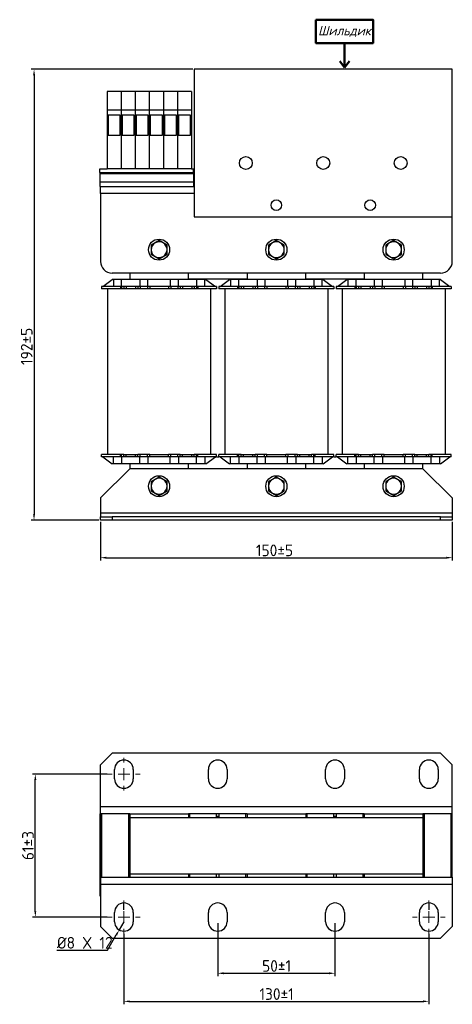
# Model space of a CAD drawing. Header units: millimetres. Extents: x 43 to 609, y 83 to 503.
# Tile 1 of 2: x 43 to 227, y 83 to 503. Entities that reach past the tile are written whole.
import ezdxf

# ---------------------------------------------------------------- set-up
doc = ezdxf.new("R2010")
doc.units = ezdxf.units.MM
doc.layers.get('0').update_dxf_attribs({"lineweight": 50})
doc.styles.add('GOST-2.304_Type-B', font='GOST Common.ttf')
doc.styles.add('GOST-2.304_Type-B_italic', font='GOST Common Italic.ttf')
doc.dimstyles.new('ISO-25', dxfattribs={"dimtxt": 5, "dimasz": 2.5, "dimexe": 1.25, "dimexo": 0.625, "dimtad": 1, "dimtoh": 1, "dimdec": 0, "dimtxsty": 'GOST-2.304_Type-B', "dimcen": 2.5, "dimadec": 0, "dimazin": 0, "dimtfac": 1, "dimtdec": 0, "dimtmove": 0, "dimatfit": 3, "dimfxl": 1, "dimarcsym": 0})

# ---------------------------------------------------------------- blocks, each defined once
blk = doc.blocks.new('*D15')
at = {"color": 0, "linetype": 'Continuous', "lineweight": -2, "transparency": 16777216}
for p, q in [((77.35, 289.11), (77.35, 272.49)), ((227.35, 289.11), (227.35, 272.49)), ((79.85, 273.74), (224.85, 273.74))]:
    blk.add_line(p, q, dxfattribs=at)
at = {"color": 0, "linetype": 'Continuous', "transparency": 16777216}
for points in [[(79.85, 274.15), (79.85, 273.32), (77.35, 273.74)], [(224.85, 274.15), (224.85, 273.32), (227.35, 273.74)]]:
    blk.add_solid(points, dxfattribs=at)
at = {"layer": 'Defpoints', "color": 0, "linetype": 'Continuous', "transparency": 16777216}
for p in [(77.35, 289.74), (227.35, 289.74), (227.35, 273.74)]:
    blk.add_point(p, dxfattribs=at)
at = {"color": 0, "linetype": 'Continuous', "lineweight": 18, "transparency": 16777216, "insert": (151.56, 279.36), "char_height": 5, "attachment_point": 2, "style": 'GOST-2.304_Type-B'}
blk.add_mtext('150%%P5', dxfattribs=at)
blk = doc.blocks.new('*D16')
at = {"color": 0, "linetype": 'Continuous', "lineweight": -2, "transparency": 16777216}
for p, q in [((116.73, 482.24), (47.79, 482.24)), ((49.04, 479.74), (49.04, 292.24)), ((76.73, 289.74), (47.79, 289.74))]:
    blk.add_line(p, q, dxfattribs=at)
at = {"color": 0, "linetype": 'Continuous', "transparency": 16777216}
for points in [[(48.63, 479.74), (49.46, 479.74), (49.04, 482.24)], [(48.63, 292.24), (49.46, 292.24), (49.04, 289.74)]]:
    blk.add_solid(points, dxfattribs=at)
at = {"layer": 'Defpoints', "color": 0, "linetype": 'Continuous', "transparency": 16777216}
for p in [(117.35, 482.24), (49.04, 289.74), (77.35, 289.74)]:
    blk.add_point(p, dxfattribs=at)
at = {"color": 0, "linetype": 'Continuous', "lineweight": 18, "transparency": 16777216, "insert": (43.42, 363.96), "char_height": 5, "attachment_point": 2, "rotation": 90, "style": 'GOST-2.304_Type-B'}
blk.add_mtext('192%%P5', dxfattribs=at)
blk = doc.blocks.new('*D14')
at = {"color": 0, "linetype": 'Continuous', "lineweight": -2, "transparency": 16777216}
for p, q in [((80.23, 181.31), (48.34, 181.31)), ((49.59, 122.81), (49.59, 178.81)), ((80.23, 120.31), (48.34, 120.31))]:
    blk.add_line(p, q, dxfattribs=at)
at = {"color": 0, "linetype": 'Continuous', "transparency": 16777216}
for points in [[(49.17, 178.81), (50.01, 178.81), (49.59, 181.31)], [(49.17, 122.81), (50.01, 122.81), (49.59, 120.31)]]:
    blk.add_solid(points, dxfattribs=at)
at = {"layer": 'Defpoints', "color": 0, "linetype": 'Continuous', "transparency": 16777216}
for p in [(49.59, 181.31), (80.85, 181.31), (80.85, 120.31)]:
    blk.add_point(p, dxfattribs=at)
at = {"color": 0, "linetype": 'Continuous', "lineweight": 18, "transparency": 16777216, "insert": (43.96, 150.81), "char_height": 5, "attachment_point": 2, "rotation": 90, "style": 'GOST-2.304_Type-B'}
blk.add_mtext('61%%P3', dxfattribs=at)
blk = doc.blocks.new('*D12')
at = {"color": 0, "linetype": 'Continuous', "lineweight": -2, "transparency": 16777216}
for p, q in [((127.35, 117.68), (127.35, 95.06)), ((177.35, 117.68), (177.35, 95.06)), ((129.85, 96.31), (174.85, 96.31))]:
    blk.add_line(p, q, dxfattribs=at)
at = {"color": 0, "linetype": 'Continuous', "transparency": 16777216}
for points in [[(129.85, 96.72), (129.85, 95.89), (127.35, 96.31)], [(174.85, 96.72), (174.85, 95.89), (177.35, 96.31)]]:
    blk.add_solid(points, dxfattribs=at)
at = {"layer": 'Defpoints', "color": 0, "linetype": 'Continuous', "transparency": 16777216}
for p in [(127.35, 118.31), (177.35, 118.31), (177.35, 96.31)]:
    blk.add_point(p, dxfattribs=at)
at = {"color": 0, "linetype": 'Continuous', "lineweight": 18, "transparency": 16777216, "insert": (152.45, 101.93), "char_height": 5, "attachment_point": 2, "style": 'GOST-2.304_Type-B'}
blk.add_mtext('50%%P1', dxfattribs=at)
blk = doc.blocks.new('*D13')
at = {"color": 0, "linetype": 'Continuous', "lineweight": -2, "transparency": 16777216}
for p, q in [((87.35, 113.18), (87.35, 83.06)), ((217.35, 113.18), (217.35, 83.06)), ((89.85, 84.31), (214.85, 84.31))]:
    blk.add_line(p, q, dxfattribs=at)
at = {"color": 0, "linetype": 'Continuous', "transparency": 16777216}
for points in [[(89.85, 84.72), (89.85, 83.89), (87.35, 84.31)], [(214.85, 84.72), (214.85, 83.89), (217.35, 84.31)]]:
    blk.add_solid(points, dxfattribs=at)
at = {"layer": 'Defpoints', "color": 0, "linetype": 'Continuous', "transparency": 16777216}
for p in [(87.35, 113.81), (217.35, 113.81), (217.35, 84.31)]:
    blk.add_point(p, dxfattribs=at)
at = {"color": 0, "linetype": 'Continuous', "lineweight": 18, "transparency": 16777216, "insert": (152.45, 89.93), "char_height": 5, "attachment_point": 2, "style": 'GOST-2.304_Type-B'}
blk.add_mtext('130%%P1', dxfattribs=at)
blk = doc.blocks.new('*D11')
at = {"color": 0, "linetype": 'Continuous', "lineweight": -2, "transparency": 16777216}
for p, q in [((87.35, 118.31), (85.35, 114.84)), ((80.35, 106.18), (84.1, 112.68)), ((58.8, 106.18), (80.35, 106.18))]:
    blk.add_line(p, q, dxfattribs=at)
at = {"color": 0, "linetype": 'Continuous', "transparency": 16777216}
blk.add_solid([(83.74, 112.88), (84.47, 112.47), (85.35, 114.84)], dxfattribs=at)
at = {"layer": 'Defpoints', "color": 0, "linetype": 'Continuous', "transparency": 16777216}
for p in [(87.35, 118.31), (85.35, 114.84)]:
    blk.add_point(p, dxfattribs=at)
at = {"color": 0, "linetype": 'Continuous', "lineweight": 18, "transparency": 16777216, "insert": (58.8, 111.81), "char_height": 5, "attachment_point": 1, "style": 'GOST-2.304_Type-B'}
blk.add_mtext('%%C8 X 12', dxfattribs=at)
blk = doc.blocks.new('SW_CENTERMARKSYMBOL_0')
at = {"color": 0, "linetype": 'Continuous', "lineweight": 18}
for p, q in [((0, 5), (0, 7)), ((-5, 0), (-7, 0)), ((0, 0), (-2.5, 0)), ((0, 0), (0, 2.5)), ((0, 0), (0, -2.5)), ((0, 0), (2.5, 0)), ((5, 0), (7, 0)), ((0, -5), (0, -7))]:
    blk.add_line(p, q, dxfattribs=at)
blk = doc.blocks.new('SW_CENTERMARKSYMBOL_1')
at = {"color": 0, "linetype": 'Continuous', "lineweight": 18}
for p, q in [((0, 5), (0, 7)), ((-5, 0), (-7, 0)), ((0, 0), (-2.5, 0)), ((0, 0), (0, 2.5)), ((0, 0), (0, -2.5)), ((0, 0), (2.5, 0)), ((5, 0), (7, 0)), ((0, -5), (0, -7))]:
    blk.add_line(p, q, dxfattribs=at)
blk = doc.blocks.new('SW_CENTERMARKSYMBOL_2')
at = {"color": 0, "linetype": 'Continuous', "lineweight": 18}
for p, q in [((0, 5), (0, 7)), ((-5, 0), (-7, 0)), ((0, 0), (-2.5, 0)), ((0, 0), (0, 2.5)), ((0, 0), (0, -2.5)), ((0, 0), (2.5, 0)), ((5, 0), (7, 0)), ((0, -5), (0, -7))]:
    blk.add_line(p, q, dxfattribs=at)

msp = doc.modelspace()

# ---------------------------------------------------------------- linework, layer by layer
for p, q in [((181.4, 493.45), (181.4, 482.98)), ((181.4, 482.98), (179.35, 485.71)), ((181.4, 482.98), (183.57, 485.71))]:
    msp.add_line(p, q)
at = {"color": 7, "linetype": 'Continuous', "lineweight": 25}
for p, q in [((117.35, 482.24), (117.35, 419.24)), ((227.35, 482.24), (117.35, 482.24)), ((227.35, 419.24), (227.35, 482.24)), ((86.18, 472.74), (80.18, 472.74)), ((80.18, 472.74), (80.18, 464.74)), ((92.18, 472.74), (86.18, 472.74)), ((86.18, 472.74), (86.18, 464.74)), ((98.18, 472.74), (92.18, 472.74)), ((92.18, 472.74), (92.18, 464.74)), ((98.18, 472.74), (98.18, 464.74)), ((104.18, 472.74), (98.18, 472.74)), ((110.18, 472.74), (104.18, 472.74)), ((104.18, 472.74), (104.18, 464.74)), ((116.18, 472.74), (110.18, 472.74)), ((110.18, 472.74), (110.18, 464.74)), ((116.18, 472.74), (116.18, 464.74)), ((86.18, 464.74), (80.18, 464.74)), ((80.18, 464.74), (80.18, 439.74)), ((80.61, 462.6), (80.61, 454.07)), ((85.75, 462.6), (80.61, 462.6)), ((85.75, 454.07), (85.75, 462.6)), ((92.18, 464.74), (86.18, 464.74)), ((86.18, 464.74), (86.18, 439.74)), ((86.61, 462.6), (86.61, 454.07)), ((91.75, 462.6), (86.61, 462.6)), ((91.75, 454.07), (91.75, 462.6)), ((98.18, 464.74), (92.18, 464.74)), ((92.18, 464.74), (92.18, 439.74)), ((92.61, 462.6), (92.61, 454.07)), ((97.75, 462.6), (92.61, 462.6)), ((97.75, 454.07), (97.75, 462.6)), ((98.18, 464.74), (98.18, 439.74)), ((104.18, 464.74), (98.18, 464.74)), ((98.61, 462.6), (98.61, 454.07)), ((103.75, 462.6), (98.61, 462.6)), ((103.75, 454.07), (103.75, 462.6)), ((110.18, 464.74), (104.18, 464.74)), ((104.18, 464.74), (104.18, 439.74)), ((104.61, 462.6), (104.61, 454.07)), ((109.75, 462.6), (104.61, 462.6)), ((109.75, 454.07), (109.75, 462.6)), ((116.18, 464.74), (110.18, 464.74)), ((110.18, 464.74), (110.18, 439.74)), ((110.61, 462.6), (110.61, 454.07)), ((115.75, 462.6), (110.61, 462.6)), ((115.75, 454.07), (115.75, 462.6)), ((116.18, 464.74), (116.18, 439.74)), ((80.61, 454.07), (85.75, 454.07)), ((86.61, 454.07), (91.75, 454.07)), ((92.61, 454.07), (97.75, 454.07)), ((98.61, 454.07), (103.75, 454.07)), ((104.61, 454.07), (109.75, 454.07)), ((110.61, 454.07), (115.75, 454.07)), ((77.04, 438.24), (77.04, 439.74)), ((77.04, 439.74), (80.18, 439.74)), ((77.04, 438.24), (117.04, 438.24)), ((77.04, 438.24), (77.04, 437.74)), ((77.04, 437.74), (117.04, 437.74)), ((77.04, 437.74), (77.04, 434.24)), ((86.18, 439.74), (80.18, 439.74)), ((92.18, 439.74), (86.18, 439.74)), ((98.18, 439.74), (92.18, 439.74)), ((104.18, 439.74), (98.18, 439.74)), ((110.18, 439.74), (104.18, 439.74)), ((116.18, 439.74), (110.18, 439.74)), ((116.18, 439.74), (117.04, 439.74)), ((117.04, 438.24), (117.04, 439.74)), ((117.04, 438.24), (117.04, 437.74)), ((117.04, 437.74), (117.04, 434.24)), ((77.04, 434.24), (117.04, 434.24)), ((77.04, 434.24), (77.04, 432.24)), ((117.04, 434.24), (117.04, 432.24)), ((77.04, 432.24), (77.35, 432.24)), ((77.35, 429.24), (77.35, 432.24)), ((77.35, 432.24), (117.35, 432.24)), ((77.35, 429.24), (77.35, 400.24)), ((117.35, 419.24), (227.35, 419.24)), ((227.35, 400.24), (227.35, 419.24)), ((100.65, 408.17), (98.96, 407.18)), ((102.34, 409.15), (100.65, 408.17)), ((104.04, 408.18), (102.34, 409.15)), ((105.74, 407.21), (104.04, 408.18)), ((150.65, 408.17), (148.96, 407.18)), ((150.65, 408.17), (148.96, 407.18)), ((152.34, 409.15), (150.65, 408.17)), ((152.34, 409.15), (150.65, 408.17)), ((154.04, 408.18), (152.34, 409.15)), ((154.04, 408.18), (152.34, 409.15)), ((155.74, 407.21), (154.04, 408.18)), ((155.74, 407.21), (154.04, 408.18)), ((200.65, 408.17), (198.96, 407.18)), ((202.34, 409.15), (200.65, 408.17)), ((204.04, 408.18), (202.34, 409.15)), ((205.74, 407.21), (204.04, 408.18)), ((98.97, 403.27), (100.67, 402.3)), ((100.67, 402.3), (102.37, 401.32)), ((102.37, 401.32), (104.06, 402.31)), ((104.06, 402.31), (105.75, 403.3)), ((148.97, 403.27), (150.67, 402.3)), ((148.97, 403.27), (150.67, 402.3)), ((150.67, 402.3), (152.37, 401.32)), ((150.67, 402.3), (152.37, 401.32)), ((152.37, 401.32), (154.06, 402.31)), ((152.37, 401.32), (154.06, 402.31)), ((154.06, 402.31), (155.75, 403.3)), ((154.06, 402.31), (155.75, 403.3)), ((198.97, 403.27), (200.67, 402.3)), ((200.67, 402.3), (202.37, 401.32)), ((202.37, 401.32), (204.06, 402.31)), ((204.06, 402.31), (205.75, 403.3)), ((222.35, 395.24), (82.35, 395.24)), ((89.85, 395.24), (89.85, 392.54)), ((114.85, 392.54), (114.85, 395.24)), ((139.85, 395.24), (139.85, 392.54)), ((164.85, 392.54), (164.85, 395.24)), ((189.85, 395.24), (189.85, 392.54)), ((214.85, 392.54), (214.85, 395.24)), ((78.35, 389.54), (82.35, 392.54)), ((82.85, 392.54), (82.35, 392.54)), ((82.85, 392.54), (82.85, 389.54)), ((86.35, 392.54), (82.85, 392.54)), ((86.35, 389.54), (86.35, 392.54)), ((94.1, 392.54), (86.35, 392.54)), ((94.1, 392.54), (94.1, 389.54)), ((97.6, 392.54), (94.1, 392.54)), ((97.6, 389.54), (97.6, 392.54)), ((107.1, 392.54), (97.6, 392.54)), ((110.6, 392.54), (107.1, 392.54)), ((107.1, 392.54), (107.1, 389.54)), ((110.6, 389.54), (110.6, 392.54)), ((118.35, 392.54), (110.6, 392.54)), ((114.85, 392.74), (139.85, 392.74)), ((121.85, 392.54), (118.35, 392.54)), ((118.35, 392.54), (118.35, 389.54)), ((121.85, 389.54), (121.85, 392.54)), ((122.35, 392.54), (121.85, 392.54)), ((122.35, 392.54), (126.35, 389.54)), ((128.35, 389.54), (132.35, 392.54)), ((132.85, 392.54), (132.35, 392.54)), ((132.85, 392.54), (132.85, 389.54)), ((136.35, 392.54), (132.85, 392.54)), ((136.35, 389.54), (136.35, 392.54)), ((144.1, 392.54), (136.35, 392.54)), ((144.1, 392.54), (144.1, 389.54)), ((147.6, 392.54), (144.1, 392.54)), ((147.6, 389.54), (147.6, 392.54)), ((157.1, 392.54), (147.6, 392.54)), ((160.6, 392.54), (157.1, 392.54)), ((157.1, 392.54), (157.1, 389.54)), ((160.6, 389.54), (160.6, 392.54)), ((168.35, 392.54), (160.6, 392.54)), ((164.85, 392.74), (189.85, 392.74)), ((171.85, 392.54), (168.35, 392.54)), ((168.35, 392.54), (168.35, 389.54)), ((171.85, 389.54), (171.85, 392.54)), ((172.35, 392.54), (171.85, 392.54)), ((172.35, 392.54), (176.35, 389.54)), ((178.35, 389.54), (182.35, 392.54)), ((182.85, 392.54), (182.35, 392.54)), ((186.35, 392.54), (182.85, 392.54)), ((182.85, 392.54), (182.85, 389.54)), ((186.35, 389.54), (186.35, 392.54)), ((194.1, 392.54), (186.35, 392.54)), ((194.1, 392.54), (194.1, 389.54)), ((197.6, 392.54), (194.1, 392.54)), ((197.6, 389.54), (197.6, 392.54)), ((207.1, 392.54), (197.6, 392.54)), ((207.1, 392.54), (207.1, 389.54)), ((210.6, 392.54), (207.1, 392.54)), ((210.6, 389.54), (210.6, 392.54)), ((218.35, 392.54), (210.6, 392.54)), ((221.85, 392.54), (218.35, 392.54)), ((218.35, 392.54), (218.35, 389.54)), ((221.85, 389.54), (221.85, 392.54)), ((222.35, 392.54), (221.85, 392.54)), ((222.35, 392.54), (226.35, 389.54)), ((77.85, 389.54), (77.85, 388.54)), ((85.85, 389.54), (77.85, 389.54)), ((85.85, 388.54), (77.85, 388.54)), ((80.41, 388.54), (80.41, 317.74)), ((85.85, 389.54), (85.85, 388.54)), ((86.35, 389.54), (85.85, 389.54)), ((86.35, 388.54), (85.85, 388.54)), ((86.35, 389.54), (86.35, 388.54)), ((87.35, 389.54), (86.35, 389.54)), ((87.35, 388.54), (86.35, 388.54)), ((87.35, 389.54), (87.35, 388.54)), ((88.35, 389.54), (87.35, 389.54)), ((90.41, 388.54), (87.35, 388.54)), ((88.35, 389.54), (88.35, 388.54)), ((92.35, 389.54), (88.35, 389.54)), ((93.35, 388.54), (90.41, 388.54)), ((92.35, 389.54), (92.35, 388.54)), ((93.35, 389.54), (92.35, 389.54)), ((93.35, 389.54), (93.35, 388.54)), ((94.35, 389.54), (93.35, 389.54)), ((94.35, 388.54), (93.35, 388.54)), ((94.35, 389.54), (94.35, 388.54)), ((97.35, 389.54), (94.35, 389.54)), ((97.35, 388.54), (94.35, 388.54)), ((97.35, 389.54), (97.35, 388.54)), ((98.35, 389.54), (97.35, 389.54)), ((98.35, 388.54), (97.35, 388.54)), ((98.35, 389.54), (98.35, 388.54)), ((106.35, 389.54), (98.35, 389.54)), ((106.35, 388.54), (98.35, 388.54)), ((106.35, 389.54), (106.35, 388.54)), ((107.35, 389.54), (106.35, 389.54)), ((107.35, 388.54), (106.35, 388.54)), ((107.35, 389.54), (107.35, 388.54)), ((110.35, 389.54), (107.35, 389.54)), ((110.35, 388.54), (107.35, 388.54)), ((110.35, 389.54), (110.35, 388.54)), ((111.35, 389.54), (110.35, 389.54)), ((111.35, 388.54), (110.35, 388.54)), ((111.35, 389.54), (111.35, 388.54)), ((112.35, 389.54), (111.35, 389.54)), ((114.3, 388.54), (111.35, 388.54)), ((112.35, 389.54), (112.35, 388.54)), ((116.35, 389.54), (112.35, 389.54)), ((117.35, 388.54), (114.3, 388.54)), ((116.35, 389.54), (116.35, 388.54)), ((117.35, 389.54), (116.35, 389.54)), ((117.35, 389.54), (117.35, 388.54)), ((118.35, 389.54), (117.35, 389.54)), ((118.35, 388.54), (117.35, 388.54)), ((118.35, 389.54), (118.35, 388.54)), ((118.85, 389.54), (118.35, 389.54)), ((118.85, 388.54), (118.35, 388.54)), ((118.85, 389.54), (118.85, 388.54)), ((126.85, 389.54), (118.85, 389.54)), ((126.85, 388.54), (118.85, 388.54)), ((124.3, 388.54), (124.3, 317.74)), ((126.85, 389.54), (126.85, 388.54)), ((127.85, 389.54), (127.85, 388.54)), ((135.85, 389.54), (127.85, 389.54)), ((135.85, 388.54), (127.85, 388.54)), ((130.41, 388.54), (130.41, 317.74)), ((135.85, 389.54), (135.85, 388.54)), ((136.35, 389.54), (135.85, 389.54)), ((136.35, 388.54), (135.85, 388.54)), ((136.35, 389.54), (136.35, 388.54)), ((137.35, 389.54), (136.35, 389.54)), ((137.35, 388.54), (136.35, 388.54)), ((137.35, 389.54), (137.35, 388.54)), ((138.35, 389.54), (137.35, 389.54)), ((140.41, 388.54), (137.35, 388.54)), ((138.35, 389.54), (138.35, 388.54)), ((142.35, 389.54), (138.35, 389.54)), ((143.35, 388.54), (140.41, 388.54)), ((142.35, 389.54), (142.35, 388.54)), ((143.35, 389.54), (142.35, 389.54)), ((143.35, 389.54), (143.35, 388.54)), ((144.35, 389.54), (143.35, 389.54)), ((144.35, 388.54), (143.35, 388.54)), ((144.35, 389.54), (144.35, 388.54)), ((147.35, 389.54), (144.35, 389.54)), ((147.35, 388.54), (144.35, 388.54)), ((147.35, 389.54), (147.35, 388.54)), ((148.35, 389.54), (147.35, 389.54)), ((148.35, 388.54), (147.35, 388.54)), ((148.35, 389.54), (148.35, 388.54)), ((156.35, 389.54), (148.35, 389.54)), ((156.35, 388.54), (148.35, 388.54)), ((156.35, 389.54), (156.35, 388.54)), ((157.35, 389.54), (156.35, 389.54)), ((157.35, 388.54), (156.35, 388.54)), ((157.35, 389.54), (157.35, 388.54)), ((160.35, 389.54), (157.35, 389.54)), ((160.35, 388.54), (157.35, 388.54)), ((160.35, 389.54), (160.35, 388.54)), ((161.35, 389.54), (160.35, 389.54)), ((161.35, 388.54), (160.35, 388.54)), ((161.35, 389.54), (161.35, 388.54)), ((162.35, 389.54), (161.35, 389.54)), ((164.3, 388.54), (161.35, 388.54)), ((162.35, 389.54), (162.35, 388.54)), ((166.35, 389.54), (162.35, 389.54)), ((167.35, 388.54), (164.3, 388.54)), ((166.35, 389.54), (166.35, 388.54)), ((167.35, 389.54), (166.35, 389.54)), ((167.35, 389.54), (167.35, 388.54)), ((168.35, 389.54), (167.35, 389.54)), ((168.35, 388.54), (167.35, 388.54)), ((168.35, 389.54), (168.35, 388.54)), ((168.85, 389.54), (168.35, 389.54)), ((168.85, 388.54), (168.35, 388.54)), ((168.85, 389.54), (168.85, 388.54)), ((176.85, 389.54), (168.85, 389.54)), ((176.85, 388.54), (168.85, 388.54)), ((174.3, 388.54), (174.3, 317.74)), ((176.85, 389.54), (176.85, 388.54)), ((177.85, 389.54), (177.85, 388.54)), ((185.85, 389.54), (177.85, 389.54)), ((185.85, 388.54), (177.85, 388.54)), ((180.41, 388.54), (180.41, 317.74)), ((185.85, 389.54), (185.85, 388.54)), ((186.35, 389.54), (185.85, 389.54)), ((186.35, 388.54), (185.85, 388.54)), ((186.35, 389.54), (186.35, 388.54)), ((187.35, 389.54), (186.35, 389.54)), ((187.35, 388.54), (186.35, 388.54)), ((187.35, 389.54), (187.35, 388.54)), ((188.35, 389.54), (187.35, 389.54)), ((190.41, 388.54), (187.35, 388.54)), ((188.35, 389.54), (188.35, 388.54)), ((192.35, 389.54), (188.35, 389.54)), ((193.35, 388.54), (190.41, 388.54)), ((192.35, 389.54), (192.35, 388.54)), ((193.35, 389.54), (192.35, 389.54)), ((193.35, 389.54), (193.35, 388.54)), ((194.35, 389.54), (193.35, 389.54)), ((194.35, 388.54), (193.35, 388.54)), ((194.35, 389.54), (194.35, 388.54)), ((197.35, 389.54), (194.35, 389.54)), ((197.35, 388.54), (194.35, 388.54)), ((197.35, 389.54), (197.35, 388.54)), ((198.35, 389.54), (197.35, 389.54)), ((198.35, 388.54), (197.35, 388.54)), ((198.35, 389.54), (198.35, 388.54)), ((206.35, 389.54), (198.35, 389.54)), ((206.35, 388.54), (198.35, 388.54)), ((206.35, 389.54), (206.35, 388.54)), ((207.35, 389.54), (206.35, 389.54)), ((207.35, 388.54), (206.35, 388.54)), ((207.35, 389.54), (207.35, 388.54)), ((210.35, 389.54), (207.35, 389.54)), ((210.35, 388.54), (207.35, 388.54)), ((210.35, 389.54), (210.35, 388.54)), ((211.35, 389.54), (210.35, 389.54)), ((211.35, 388.54), (210.35, 388.54)), ((211.35, 389.54), (211.35, 388.54)), ((212.35, 389.54), (211.35, 389.54)), ((214.3, 388.54), (211.35, 388.54)), ((212.35, 389.54), (212.35, 388.54)), ((216.35, 389.54), (212.35, 389.54)), ((217.35, 388.54), (214.3, 388.54)), ((216.35, 389.54), (216.35, 388.54)), ((217.35, 389.54), (216.35, 389.54)), ((217.35, 389.54), (217.35, 388.54)), ((218.35, 389.54), (217.35, 389.54)), ((218.35, 388.54), (217.35, 388.54)), ((218.35, 389.54), (218.35, 388.54)), ((218.85, 389.54), (218.35, 389.54)), ((218.85, 388.54), (218.35, 388.54)), ((218.85, 389.54), (218.85, 388.54)), ((226.85, 389.54), (218.85, 389.54)), ((226.85, 388.54), (218.85, 388.54)), ((224.3, 388.54), (224.3, 317.74)), ((226.85, 389.54), (226.85, 388.54)), ((77.85, 316.74), (77.85, 317.74)), ((85.85, 317.74), (77.85, 317.74)), ((85.85, 316.74), (77.85, 316.74)), ((78.35, 316.74), (82.35, 313.74)), ((82.85, 313.74), (82.85, 316.74)), ((85.85, 316.74), (85.85, 317.74)), ((86.35, 317.74), (85.85, 317.74)), ((86.35, 316.74), (85.85, 316.74)), ((86.35, 316.74), (86.35, 317.74)), ((87.35, 317.74), (86.35, 317.74)), ((87.35, 316.74), (86.35, 316.74)), ((86.35, 316.74), (86.35, 313.74)), ((87.35, 316.74), (87.35, 317.74)), ((87.35, 317.74), (90.41, 317.74)), ((88.35, 316.74), (87.35, 316.74)), ((88.35, 316.74), (88.35, 317.74)), ((92.35, 316.74), (88.35, 316.74)), ((90.41, 317.74), (93.35, 317.74)), ((92.35, 316.74), (92.35, 317.74)), ((93.35, 316.74), (92.35, 316.74)), ((93.35, 316.74), (93.35, 317.74)), ((94.35, 317.74), (93.35, 317.74)), ((94.35, 316.74), (93.35, 316.74)), ((94.1, 313.74), (94.1, 316.74)), ((94.35, 316.74), (94.35, 317.74)), ((97.35, 317.74), (94.35, 317.74)), ((97.35, 316.74), (94.35, 316.74)), ((97.35, 316.74), (97.35, 317.74)), ((98.35, 317.74), (97.35, 317.74)), ((98.35, 316.74), (97.35, 316.74)), ((97.6, 316.74), (97.6, 313.74)), ((98.35, 316.74), (98.35, 317.74)), ((98.35, 317.74), (106.35, 317.74)), ((106.35, 316.74), (98.35, 316.74)), ((106.35, 316.74), (106.35, 317.74)), ((107.35, 317.74), (106.35, 317.74)), ((107.35, 316.74), (106.35, 316.74)), ((107.1, 313.74), (107.1, 316.74)), ((107.35, 316.74), (107.35, 317.74)), ((110.35, 317.74), (107.35, 317.74)), ((110.35, 316.74), (107.35, 316.74)), ((110.35, 316.74), (110.35, 317.74)), ((111.35, 317.74), (110.35, 317.74)), ((111.35, 316.74), (110.35, 316.74)), ((110.6, 316.74), (110.6, 313.74)), ((111.35, 316.74), (111.35, 317.74)), ((111.35, 317.74), (114.3, 317.74)), ((112.35, 316.74), (111.35, 316.74)), ((112.35, 316.74), (112.35, 317.74)), ((116.35, 316.74), (112.35, 316.74)), ((114.3, 317.74), (117.35, 317.74)), ((116.35, 316.74), (116.35, 317.74)), ((117.35, 316.74), (116.35, 316.74)), ((117.35, 316.74), (117.35, 317.74)), ((118.35, 317.74), (117.35, 317.74)), ((118.35, 316.74), (117.35, 316.74)), ((118.35, 316.74), (118.35, 317.74)), ((118.85, 317.74), (118.35, 317.74)), ((118.85, 316.74), (118.35, 316.74)), ((118.35, 313.74), (118.35, 316.74)), ((118.85, 316.74), (118.85, 317.74)), ((126.85, 317.74), (118.85, 317.74)), ((126.85, 316.74), (118.85, 316.74)), ((121.85, 316.74), (121.85, 313.74)), ((122.35, 313.74), (126.35, 316.74)), ((126.85, 316.74), (126.85, 317.74)), ((126.85, 316.74), (127.85, 316.74)), ((127.85, 316.74), (127.85, 317.74)), ((135.85, 317.74), (127.85, 317.74)), ((135.85, 316.74), (127.85, 316.74)), ((128.35, 316.74), (132.35, 313.74)), ((132.85, 313.74), (132.85, 316.74)), ((135.85, 316.74), (135.85, 317.74)), ((136.35, 317.74), (135.85, 317.74)), ((136.35, 316.74), (135.85, 316.74)), ((136.35, 316.74), (136.35, 317.74)), ((137.35, 317.74), (136.35, 317.74)), ((137.35, 316.74), (136.35, 316.74)), ((136.35, 316.74), (136.35, 313.74)), ((137.35, 316.74), (137.35, 317.74)), ((137.35, 317.74), (140.41, 317.74)), ((138.35, 316.74), (137.35, 316.74)), ((138.35, 316.74), (138.35, 317.74)), ((142.35, 316.74), (138.35, 316.74)), ((140.41, 317.74), (143.35, 317.74)), ((142.35, 316.74), (142.35, 317.74)), ((143.35, 316.74), (142.35, 316.74)), ((143.35, 316.74), (143.35, 317.74)), ((144.35, 317.74), (143.35, 317.74)), ((144.35, 316.74), (143.35, 316.74)), ((144.1, 313.74), (144.1, 316.74)), ((144.35, 316.74), (144.35, 317.74)), ((147.35, 317.74), (144.35, 317.74)), ((147.35, 316.74), (144.35, 316.74)), ((147.35, 316.74), (147.35, 317.74)), ((148.35, 317.74), (147.35, 317.74)), ((148.35, 316.74), (147.35, 316.74)), ((147.6, 316.74), (147.6, 313.74)), ((148.35, 316.74), (148.35, 317.74)), ((148.35, 317.74), (156.35, 317.74)), ((156.35, 316.74), (148.35, 316.74)), ((156.35, 316.74), (156.35, 317.74)), ((157.35, 317.74), (156.35, 317.74)), ((157.35, 316.74), (156.35, 316.74)), ((157.1, 313.74), (157.1, 316.74)), ((157.35, 316.74), (157.35, 317.74)), ((160.35, 317.74), (157.35, 317.74)), ((160.35, 316.74), (157.35, 316.74)), ((160.35, 316.74), (160.35, 317.74)), ((161.35, 317.74), (160.35, 317.74)), ((161.35, 316.74), (160.35, 316.74)), ((160.6, 316.74), (160.6, 313.74)), ((161.35, 316.74), (161.35, 317.74)), ((161.35, 317.74), (164.3, 317.74)), ((162.35, 316.74), (161.35, 316.74)), ((162.35, 316.74), (162.35, 317.74)), ((166.35, 316.74), (162.35, 316.74)), ((164.3, 317.74), (167.35, 317.74)), ((166.35, 316.74), (166.35, 317.74)), ((167.35, 316.74), (166.35, 316.74)), ((167.35, 316.74), (167.35, 317.74)), ((168.35, 317.74), (167.35, 317.74)), ((168.35, 316.74), (167.35, 316.74)), ((168.35, 316.74), (168.35, 317.74)), ((168.85, 317.74), (168.35, 317.74)), ((168.85, 316.74), (168.35, 316.74)), ((168.35, 313.74), (168.35, 316.74)), ((168.85, 316.74), (168.85, 317.74)), ((176.85, 317.74), (168.85, 317.74)), ((176.85, 316.74), (168.85, 316.74)), ((171.85, 316.74), (171.85, 313.74)), ((172.35, 313.74), (176.35, 316.74)), ((176.85, 316.74), (176.85, 317.74)), ((176.85, 316.74), (177.85, 316.74)), ((177.85, 316.74), (177.85, 317.74)), ((185.85, 317.74), (177.85, 317.74)), ((185.85, 316.74), (177.85, 316.74)), ((178.35, 316.74), (182.35, 313.74)), ((182.85, 313.74), (182.85, 316.74)), ((185.85, 316.74), (185.85, 317.74)), ((186.35, 317.74), (185.85, 317.74)), ((186.35, 316.74), (185.85, 316.74)), ((186.35, 316.74), (186.35, 317.74)), ((187.35, 317.74), (186.35, 317.74)), ((187.35, 316.74), (186.35, 316.74)), ((186.35, 316.74), (186.35, 313.74)), ((187.35, 316.74), (187.35, 317.74)), ((187.35, 317.74), (190.41, 317.74)), ((188.35, 316.74), (187.35, 316.74)), ((188.35, 316.74), (188.35, 317.74)), ((192.35, 316.74), (188.35, 316.74)), ((190.41, 317.74), (193.35, 317.74)), ((192.35, 316.74), (192.35, 317.74)), ((193.35, 316.74), (192.35, 316.74)), ((193.35, 316.74), (193.35, 317.74)), ((194.35, 317.74), (193.35, 317.74)), ((194.35, 316.74), (193.35, 316.74)), ((194.1, 313.74), (194.1, 316.74)), ((194.35, 316.74), (194.35, 317.74)), ((197.35, 317.74), (194.35, 317.74)), ((197.35, 316.74), (194.35, 316.74)), ((197.35, 316.74), (197.35, 317.74)), ((198.35, 317.74), (197.35, 317.74)), ((198.35, 316.74), (197.35, 316.74)), ((197.6, 316.74), (197.6, 313.74)), ((198.35, 316.74), (198.35, 317.74)), ((198.35, 317.74), (206.35, 317.74)), ((206.35, 316.74), (198.35, 316.74)), ((206.35, 316.74), (206.35, 317.74)), ((207.35, 317.74), (206.35, 317.74)), ((207.35, 316.74), (206.35, 316.74)), ((207.1, 313.74), (207.1, 316.74)), ((207.35, 316.74), (207.35, 317.74)), ((210.35, 317.74), (207.35, 317.74)), ((210.35, 316.74), (207.35, 316.74)), ((210.35, 316.74), (210.35, 317.74)), ((211.35, 317.74), (210.35, 317.74)), ((211.35, 316.74), (210.35, 316.74)), ((210.6, 316.74), (210.6, 313.74)), ((211.35, 316.74), (211.35, 317.74)), ((211.35, 317.74), (214.3, 317.74)), ((212.35, 316.74), (211.35, 316.74)), ((212.35, 316.74), (212.35, 317.74)), ((216.35, 316.74), (212.35, 316.74)), ((214.3, 317.74), (217.35, 317.74)), ((216.35, 316.74), (216.35, 317.74)), ((217.35, 316.74), (216.35, 316.74)), ((217.35, 316.74), (217.35, 317.74)), ((218.35, 317.74), (217.35, 317.74)), ((218.35, 316.74), (217.35, 316.74)), ((218.35, 316.74), (218.35, 317.74)), ((218.85, 317.74), (218.35, 317.74)), ((218.85, 316.74), (218.35, 316.74)), ((218.35, 313.74), (218.35, 316.74)), ((218.85, 316.74), (218.85, 317.74)), ((226.85, 317.74), (218.85, 317.74)), ((226.85, 316.74), (218.85, 316.74)), ((221.85, 316.74), (221.85, 313.74)), ((222.35, 313.74), (226.35, 316.74)), ((226.85, 316.74), (226.85, 317.74)), ((89.85, 311.74), (77.35, 299.24)), ((82.85, 313.74), (82.35, 313.74)), ((86.35, 313.74), (82.85, 313.74)), ((94.1, 313.74), (86.35, 313.74)), ((89.85, 313.74), (89.85, 311.74)), ((214.85, 311.74), (89.85, 311.74)), ((97.6, 313.74), (94.1, 313.74)), ((107.1, 313.74), (97.6, 313.74)), ((110.6, 313.74), (107.1, 313.74)), ((118.35, 313.74), (110.6, 313.74)), ((114.85, 311.74), (114.85, 313.74)), ((121.85, 313.74), (118.35, 313.74)), ((122.35, 313.74), (121.85, 313.74)), ((132.85, 313.74), (132.35, 313.74)), ((136.35, 313.74), (132.85, 313.74)), ((144.1, 313.74), (136.35, 313.74)), ((139.85, 313.74), (139.85, 311.74)), ((147.6, 313.74), (144.1, 313.74)), ((157.1, 313.74), (147.6, 313.74)), ((160.6, 313.74), (157.1, 313.74)), ((168.35, 313.74), (160.6, 313.74)), ((164.85, 311.74), (164.85, 313.74)), ((171.85, 313.74), (168.35, 313.74)), ((172.35, 313.74), (171.85, 313.74)), ((182.85, 313.74), (182.35, 313.74)), ((186.35, 313.74), (182.85, 313.74)), ((194.1, 313.74), (186.35, 313.74)), ((189.85, 313.74), (189.85, 311.74)), ((197.6, 313.74), (194.1, 313.74)), ((207.1, 313.74), (197.6, 313.74)), ((210.6, 313.74), (207.1, 313.74)), ((218.35, 313.74), (210.6, 313.74)), ((214.85, 311.74), (214.85, 313.74)), ((227.35, 299.24), (214.85, 311.74)), ((221.85, 313.74), (218.35, 313.74)), ((222.35, 313.74), (221.85, 313.74)), ((100.65, 307.17), (98.96, 306.18)), ((102.34, 308.15), (100.65, 307.17)), ((104.04, 307.18), (102.34, 308.15)), ((105.74, 306.21), (104.04, 307.18)), ((150.65, 307.17), (148.96, 306.18)), ((150.65, 307.17), (148.96, 306.18)), ((152.34, 308.15), (150.65, 307.17)), ((152.34, 308.15), (150.65, 307.17)), ((154.04, 307.18), (152.34, 308.15)), ((154.04, 307.18), (152.34, 308.15)), ((155.74, 306.21), (154.04, 307.18)), ((155.74, 306.21), (154.04, 307.18)), ((200.65, 307.17), (198.96, 306.18)), ((202.34, 308.15), (200.65, 307.17)), ((204.04, 307.18), (202.34, 308.15)), ((205.74, 306.21), (204.04, 307.18)), ((77.35, 299.24), (77.35, 292.74)), ((98.97, 302.27), (100.67, 301.3)), ((100.67, 301.3), (102.37, 300.32)), ((102.37, 300.32), (104.06, 301.31)), ((104.06, 301.31), (105.75, 302.3)), ((148.97, 302.27), (150.67, 301.3)), ((148.97, 302.27), (150.67, 301.3)), ((150.67, 301.3), (152.37, 300.32)), ((150.67, 301.3), (152.37, 300.32)), ((152.37, 300.32), (154.06, 301.31)), ((152.37, 300.32), (154.06, 301.31)), ((154.06, 301.31), (155.75, 302.3)), ((154.06, 301.31), (155.75, 302.3)), ((198.97, 302.27), (200.67, 301.3)), ((200.67, 301.3), (202.37, 300.32)), ((202.37, 300.32), (204.06, 301.31)), ((204.06, 301.31), (205.75, 302.3)), ((227.35, 299.24), (227.35, 292.74)), ((227.35, 292.74), (77.35, 292.74)), ((77.35, 292.74), (77.35, 291.24)), ((77.35, 289.74), (77.35, 291.24)), ((77.35, 291.24), (82.35, 291.24)), ((82.35, 291.24), (82.35, 289.74)), ((222.35, 291.24), (82.35, 291.24)), ((222.35, 289.74), (222.35, 291.24)), ((222.35, 291.24), (227.35, 291.24)), ((227.35, 292.74), (227.35, 291.24)), ((227.35, 291.24), (227.35, 289.74)), ((82.35, 289.74), (77.35, 289.74)), ((222.35, 289.74), (82.35, 289.74)), ((227.35, 289.74), (222.35, 289.74)), ((82.35, 190.31), (77.35, 185.31)), ((222.35, 190.31), (82.35, 190.31)), ((227.35, 185.31), (222.35, 190.31)), ((77.35, 167.31), (77.35, 185.31)), ((227.35, 167.31), (227.35, 185.31)), ((83.35, 179.31), (83.35, 183.31)), ((91.35, 183.31), (91.35, 179.31)), ((123.35, 179.31), (123.35, 183.31)), ((131.35, 183.31), (131.35, 179.31)), ((173.35, 179.31), (173.35, 183.31)), ((181.35, 183.31), (181.35, 179.31)), ((213.35, 179.31), (213.35, 183.31)), ((221.35, 183.31), (221.35, 179.31)), ((77.04, 164.37), (77.04, 160.87)), ((77.04, 164.37), (77.35, 164.37)), ((227.35, 167.31), (77.35, 167.31)), ((77.35, 164.31), (77.35, 167.31)), ((89.85, 164.31), (77.35, 164.31)), ((77.35, 164.31), (77.35, 163.31)), ((77.85, 164.31), (77.85, 137.31)), ((89.25, 164.31), (89.25, 137.31)), ((89.85, 164.31), (89.85, 162.81)), ((89.85, 164.31), (114.85, 164.31)), ((114.85, 164.31), (114.85, 162.81)), ((139.85, 164.31), (114.85, 164.31)), ((115.45, 162.81), (115.45, 164.31)), ((126.85, 162.81), (126.85, 164.31)), ((127.85, 164.31), (127.85, 162.81)), ((139.25, 164.31), (139.25, 162.81)), ((139.85, 164.31), (139.85, 162.81)), ((139.85, 164.31), (164.85, 164.31)), ((164.85, 164.31), (164.85, 162.81)), ((189.85, 164.31), (164.85, 164.31)), ((165.45, 162.81), (165.45, 164.31)), ((176.85, 162.81), (176.85, 164.31)), ((177.85, 164.31), (177.85, 162.81)), ((189.25, 164.31), (189.25, 162.81)), ((189.85, 164.31), (189.85, 162.81)), ((189.85, 164.31), (214.85, 164.31)), ((214.85, 164.31), (214.85, 162.81)), ((227.35, 164.31), (214.85, 164.31)), ((215.45, 137.31), (215.45, 164.31)), ((226.85, 137.31), (226.85, 164.31)), ((227.35, 164.31), (227.35, 167.31)), ((227.35, 163.31), (227.35, 164.31)), ((77.04, 160.87), (77.04, 160.37)), ((77.04, 160.37), (77.35, 160.37)), ((77.04, 160.37), (77.04, 158.37)), ((77.35, 163.31), (77.35, 137.31)), ((89.85, 162.81), (114.85, 162.81)), ((89.85, 162.81), (89.85, 138.81)), ((89.85, 162.81), (214.85, 162.81)), ((139.85, 162.81), (164.85, 162.81)), ((189.85, 162.81), (214.85, 162.81)), ((214.85, 162.81), (214.85, 138.81)), ((227.35, 137.31), (227.35, 163.31)), ((77.04, 158.37), (77.04, 135.37)), ((89.85, 138.81), (114.85, 138.81)), ((89.85, 138.81), (89.85, 137.31)), ((89.85, 138.81), (214.85, 138.81)), ((114.85, 138.81), (114.85, 137.31)), ((115.45, 137.31), (115.45, 138.81)), ((126.85, 137.31), (126.85, 138.81)), ((127.85, 138.81), (127.85, 137.31)), ((139.25, 138.81), (139.25, 137.31)), ((139.85, 138.81), (164.85, 138.81)), ((139.85, 138.81), (139.85, 137.31)), ((164.85, 138.81), (164.85, 137.31)), ((165.45, 137.31), (165.45, 138.81)), ((176.85, 137.31), (176.85, 138.81)), ((177.85, 138.81), (177.85, 137.31)), ((189.25, 138.81), (189.25, 137.31)), ((189.85, 138.81), (214.85, 138.81)), ((189.85, 138.81), (189.85, 137.31)), ((214.85, 138.81), (214.85, 137.31)), ((77.04, 135.37), (77.04, 133.37)), ((77.35, 137.31), (89.85, 137.31)), ((77.35, 137.31), (77.35, 134.31)), ((89.85, 137.31), (114.85, 137.31)), ((114.85, 137.31), (139.85, 137.31)), ((139.85, 137.31), (164.85, 137.31)), ((164.85, 137.31), (189.85, 137.31)), ((189.85, 137.31), (214.85, 137.31)), ((214.85, 137.31), (227.35, 137.31)), ((227.35, 137.31), (227.35, 134.31)), ((77.04, 133.37), (77.35, 133.37)), ((77.04, 133.37), (77.04, 132.87)), ((77.04, 132.87), (77.04, 129.37)), ((77.35, 134.31), (227.35, 134.31)), ((77.35, 134.31), (77.35, 116.31)), ((227.35, 134.31), (227.35, 116.31)), ((77.04, 129.37), (77.35, 129.37)), ((87.35, 123.41), (87.35, 126.31)), ((217.35, 126.31), (217.35, 123.41)), ((83.35, 118.31), (83.35, 122.31)), ((91.35, 122.31), (91.35, 118.31)), ((123.35, 118.31), (123.35, 122.31)), ((131.35, 122.31), (131.35, 118.31)), ((173.35, 118.31), (173.35, 122.31)), ((181.35, 122.31), (181.35, 118.31)), ((213.35, 118.31), (213.35, 122.31)), ((221.35, 122.31), (221.35, 118.31)), ((77.35, 116.31), (82.35, 111.31)), ((222.35, 111.31), (227.35, 116.31)), ((82.35, 111.31), (222.35, 111.31))]:
    msp.add_line(p, q, dxfattribs=at)
at = {"color": 8, "linetype": 'Continuous', "lineweight": 25}
for p, q in [((117.35, 429.24), (77.35, 429.24)), ((77.04, 160.87), (77.35, 160.87)), ((77.35, 163.31), (77.85, 163.31)), ((126.85, 163.31), (127.85, 163.31)), ((176.85, 163.31), (177.85, 163.31)), ((226.85, 163.31), (227.35, 163.31)), ((77.04, 158.37), (77.35, 158.37)), ((77.04, 135.37), (77.35, 135.37)), ((77.04, 132.87), (77.35, 132.87))]:
    msp.add_line(p, q, dxfattribs=at)
msp.add_lwpolyline([(169.19, 503.42), (193.61, 503.42), (193.61, 493.45), (169.19, 493.45)], close=True)
at = {"color": 7, "linetype": 'Continuous', "lineweight": 25}
for centre, radius in [((139.35, 442.24), 2.75), ((172.35, 442.24), 2.75), ((205.35, 442.24), 2.75), ((152.35, 424.24), 2.25), ((192.35, 424.24), 2.25), ((102.35, 405.24), 4.5), ((152.35, 405.24), 4.5), ((202.35, 405.24), 4.5), ((102.35, 304.24), 4.5), ((152.35, 304.24), 4.5), ((202.35, 304.24), 4.5)]:
    msp.add_circle(centre, radius, dxfattribs=at)
for centre, radius, start, end in [((102.35, 405.24), 3.39, 120.2478, 180.2478), ((102.35, 405.24), 3.39, 60.2478, 120.2478), ((102.35, 405.24), 3.39, 0.2478, 60.2478), ((152.35, 405.24), 3.39, 120.2478, 180.2478), ((152.35, 405.24), 3.39, 60.2478, 120.2478), ((152.35, 405.24), 3.39, 0.2478, 60.2478), ((202.35, 405.24), 3.39, 120.2478, 180.2478), ((202.35, 405.24), 3.39, 60.2478, 120.2478), ((202.35, 405.24), 3.39, 0.2478, 60.2478), ((102.35, 405.24), 3.39, 180.2478, 240.2478), ((102.35, 405.24), 3.39, 300.2478, 0.2478), ((152.35, 405.24), 3.39, 180.2478, 240.2478), ((152.35, 405.24), 3.39, 300.2478, 0.2478), ((202.35, 405.24), 3.39, 180.2478, 240.2478), ((202.35, 405.24), 3.39, 300.2478, 0.2478), ((82.35, 400.24), 5, 180, 270), ((102.35, 405.24), 3.39, 240.2478, 300.2478), ((152.35, 405.24), 3.39, 240.2478, 300.2478), ((202.35, 405.24), 3.39, 240.2478, 300.2478), ((222.35, 400.24), 5, 270, 0), ((102.35, 304.24), 3.39, 120.2478, 180.2478), ((102.35, 304.24), 3.39, 60.2478, 120.2478), ((102.35, 304.24), 3.39, 0.2478, 60.2478), ((152.35, 304.24), 3.39, 120.2478, 180.2478), ((152.35, 304.24), 3.39, 60.2478, 120.2478), ((152.35, 304.24), 3.39, 0.2478, 60.2478), ((202.35, 304.24), 3.39, 120.2478, 180.2478), ((202.35, 304.24), 3.39, 60.2478, 120.2478), ((202.35, 304.24), 3.39, 0.2478, 60.2478), ((102.35, 304.24), 3.39, 180.2478, 240.2478), ((102.35, 304.24), 3.39, 300.2478, 0.2478), ((152.35, 304.24), 3.39, 180.2478, 240.2478), ((152.35, 304.24), 3.39, 300.2478, 0.2478), ((202.35, 304.24), 3.39, 180.2478, 240.2478), ((202.35, 304.24), 3.39, 300.2478, 0.2478), ((102.35, 304.24), 3.39, 240.2478, 300.2478), ((152.35, 304.24), 3.39, 240.2478, 300.2478), ((202.35, 304.24), 3.39, 240.2478, 300.2478), ((87.35, 183.31), 4, 0, 180), ((127.35, 183.31), 4, 0, 180), ((177.35, 183.31), 4, 0, 180), ((217.35, 183.31), 4, 0, 180), ((87.35, 179.31), 4, 180, 0), ((127.35, 179.31), 4, 180, 0), ((177.35, 179.31), 4, 180, 0), ((217.35, 179.31), 4, 180, 0), ((87.35, 122.31), 4, 0, 180), ((127.35, 122.31), 4, 0, 180), ((177.35, 122.31), 4, 0, 180), ((217.35, 122.31), 4, 0, 180), ((87.35, 118.31), 4, 180, 0), ((127.35, 118.31), 4, 180, 0), ((177.35, 118.31), 4, 180, 0), ((217.35, 118.31), 4, 180, 0)]:
    msp.add_arc(centre, radius, start, end, dxfattribs=at)
for points, knots in [([(98.96, 407.18), (98.96, 407.02), (98.96, 406.37), (98.96, 405.71), (98.96, 405.22)], [0, 0, 0, 0, 0.253067, 1, 1, 1, 1]), ([(98.96, 405.22), (98.97, 404.59), (98.97, 403.93), (98.97, 403.28), (98.97, 403.27)], [0, 0, 0, 0, 0.973004, 1, 1, 1, 1]), ([(105.74, 405.25), (105.74, 405.74), (105.74, 406.4), (105.74, 407.05), (105.74, 407.21)], [0, 0, 0, 0, 0.746934, 1, 1, 1, 1]), ([(105.75, 403.3), (105.75, 403.31), (105.75, 403.96), (105.75, 404.61), (105.74, 405.25)], [0, 0, 0, 0, 0.026994, 1, 1, 1, 1]), ([(148.96, 407.18), (148.96, 407.02), (148.96, 406.37), (148.96, 405.71), (148.96, 405.22)], [0, 0, 0, 0, 0.253067, 1, 1, 1, 1]), ([(148.96, 407.18), (148.96, 407.02), (148.96, 406.37), (148.96, 405.71), (148.96, 405.22)], [0, 0, 0, 0, 0.253067, 1, 1, 1, 1]), ([(148.96, 405.22), (148.97, 404.59), (148.97, 403.93), (148.97, 403.28), (148.97, 403.27)], [0, 0, 0, 0, 0.973004, 1, 1, 1, 1]), ([(148.96, 405.22), (148.97, 404.59), (148.97, 403.93), (148.97, 403.28), (148.97, 403.27)], [0, 0, 0, 0, 0.973004, 1, 1, 1, 1]), ([(155.74, 405.25), (155.74, 405.74), (155.74, 406.4), (155.74, 407.05), (155.74, 407.21)], [0, 0, 0, 0, 0.746934, 1, 1, 1, 1]), ([(155.74, 405.25), (155.74, 405.74), (155.74, 406.4), (155.74, 407.05), (155.74, 407.21)], [0, 0, 0, 0, 0.746934, 1, 1, 1, 1]), ([(155.75, 403.3), (155.75, 403.31), (155.75, 403.96), (155.75, 404.61), (155.74, 405.25)], [0, 0, 0, 0, 0.026994, 1, 1, 1, 1]), ([(155.75, 403.3), (155.75, 403.31), (155.75, 403.96), (155.75, 404.61), (155.74, 405.25)], [0, 0, 0, 0, 0.026994, 1, 1, 1, 1]), ([(198.96, 407.18), (198.96, 407.02), (198.96, 406.37), (198.96, 405.71), (198.96, 405.22)], [0, 0, 0, 0, 0.253067, 1, 1, 1, 1]), ([(198.96, 405.22), (198.97, 404.59), (198.97, 403.93), (198.97, 403.28), (198.97, 403.27)], [0, 0, 0, 0, 0.973004, 1, 1, 1, 1]), ([(205.74, 405.25), (205.74, 405.74), (205.74, 406.4), (205.74, 407.05), (205.74, 407.21)], [0, 0, 0, 0, 0.746934, 1, 1, 1, 1]), ([(205.75, 403.3), (205.75, 403.31), (205.75, 403.96), (205.75, 404.61), (205.74, 405.25)], [0, 0, 0, 0, 0.026994, 1, 1, 1, 1]), ([(98.96, 306.18), (98.96, 306.02), (98.96, 305.37), (98.96, 304.71), (98.96, 304.22)], [0, 0, 0, 0, 0.253067, 1, 1, 1, 1]), ([(98.96, 304.22), (98.97, 303.59), (98.97, 302.93), (98.97, 302.28), (98.97, 302.27)], [0, 0, 0, 0, 0.973004, 1, 1, 1, 1]), ([(105.74, 304.25), (105.74, 304.74), (105.74, 305.4), (105.74, 306.05), (105.74, 306.21)], [0, 0, 0, 0, 0.746934, 1, 1, 1, 1]), ([(105.75, 302.3), (105.75, 302.31), (105.75, 302.96), (105.75, 303.61), (105.74, 304.25)], [0, 0, 0, 0, 0.026994, 1, 1, 1, 1]), ([(148.96, 306.18), (148.96, 306.02), (148.96, 305.37), (148.96, 304.71), (148.96, 304.22)], [0, 0, 0, 0, 0.253067, 1, 1, 1, 1]), ([(148.96, 306.18), (148.96, 306.02), (148.96, 305.37), (148.96, 304.71), (148.96, 304.22)], [0, 0, 0, 0, 0.253067, 1, 1, 1, 1]), ([(148.96, 304.22), (148.97, 303.59), (148.97, 302.93), (148.97, 302.28), (148.97, 302.27)], [0, 0, 0, 0, 0.973004, 1, 1, 1, 1]), ([(148.96, 304.22), (148.97, 303.59), (148.97, 302.93), (148.97, 302.28), (148.97, 302.27)], [0, 0, 0, 0, 0.973004, 1, 1, 1, 1]), ([(155.74, 304.25), (155.74, 304.74), (155.74, 305.4), (155.74, 306.05), (155.74, 306.21)], [0, 0, 0, 0, 0.746934, 1, 1, 1, 1]), ([(155.74, 304.25), (155.74, 304.74), (155.74, 305.4), (155.74, 306.05), (155.74, 306.21)], [0, 0, 0, 0, 0.746934, 1, 1, 1, 1]), ([(155.75, 302.3), (155.75, 302.31), (155.75, 302.96), (155.75, 303.61), (155.74, 304.25)], [0, 0, 0, 0, 0.026994, 1, 1, 1, 1]), ([(155.75, 302.3), (155.75, 302.31), (155.75, 302.96), (155.75, 303.61), (155.74, 304.25)], [0, 0, 0, 0, 0.026994, 1, 1, 1, 1]), ([(198.96, 306.18), (198.96, 306.02), (198.96, 305.37), (198.96, 304.71), (198.96, 304.22)], [0, 0, 0, 0, 0.253067, 1, 1, 1, 1]), ([(198.96, 304.22), (198.97, 303.59), (198.97, 302.93), (198.97, 302.28), (198.97, 302.27)], [0, 0, 0, 0, 0.973004, 1, 1, 1, 1]), ([(205.74, 304.25), (205.74, 304.74), (205.74, 305.4), (205.74, 306.05), (205.74, 306.21)], [0, 0, 0, 0, 0.746934, 1, 1, 1, 1]), ([(205.75, 302.3), (205.75, 302.31), (205.75, 302.96), (205.75, 303.61), (205.74, 304.25)], [0, 0, 0, 0, 0.026994, 1, 1, 1, 1])]:
    msp.add_open_spline(points, degree=3, knots=knots, dxfattribs=at)

# ---------------------------------------------------------------- block references
at = {"color": 7, "linetype": 'Continuous', "lineweight": 18}
for name, p in [('SW_CENTERMARKSYMBOL_1', (87.35, 181.31)), ('SW_CENTERMARKSYMBOL_2', (87.35, 120.31)), ('SW_CENTERMARKSYMBOL_0', (217.35, 120.31))]:
    msp.add_blockref(name, p, dxfattribs=at)

# ---------------------------------------------------------------- texts
at = {"insert": (181.4, 498.44), "char_height": 4, "width": 24.4105, "attachment_point": 5, "style": 'GOST-2.304_Type-B_italic'}
msp.add_mtext('Шильдик', dxfattribs=at)

# ---------------------------------------------------------------- dimensions: what is measured, and where the dimension line sits
at = {"color": 7, "linetype": 'Continuous', "lineweight": 18}
for base, p1, p2, text, picture, middle in [((49.04, 289.74), (117.35, 482.24), (77.35, 289.74), '192%%P5', '*D16', (49.04, 363.96)), ((49.59, 181.31), (80.85, 120.31), (80.85, 181.31), '<>%%P3', '*D14', (49.59, 150.81))]:
    dim = msp.add_linear_dim(base=base, p1=p1, p2=p2, angle=90, text=text, dimstyle='ISO-25', dxfattribs=at)
    dim.commit()
    dim.dimension.update_dxf_attribs({"geometry": picture, "text_midpoint": middle, "dimtype": 160})
for base, p1, p2, text, picture, middle in [((227.35, 273.74), (77.35, 289.74), (227.35, 289.74), '150%%P5', '*D15', (151.56, 273.74)), ((177.35, 96.31), (127.35, 118.31), (177.35, 118.31), '<>%%P1', '*D12', (152.45, 96.31)), ((217.35, 84.31), (87.35, 113.81), (217.35, 113.81), '<>%%P1', '*D13', (152.45, 84.31))]:
    dim = msp.add_linear_dim(base=base, p1=p1, p2=p2, text=text, dimstyle='ISO-25', dxfattribs=at)
    dim.commit()
    dim.dimension.update_dxf_attribs({"geometry": picture, "text_midpoint": middle, "dimtype": 160})
dim = msp.add_radius_dim(center=(87.35, 118.31), mpoint=(85.35, 114.84), text='%%C8 X 12', dimstyle='ISO-25', override={"dimscale": 0}, dxfattribs=at)
dim.commit()
dim.dimension.update_dxf_attribs({"geometry": '*D11', "text_midpoint": (69.27, 109.3)})

doc.saveas('drawing.dxf')
